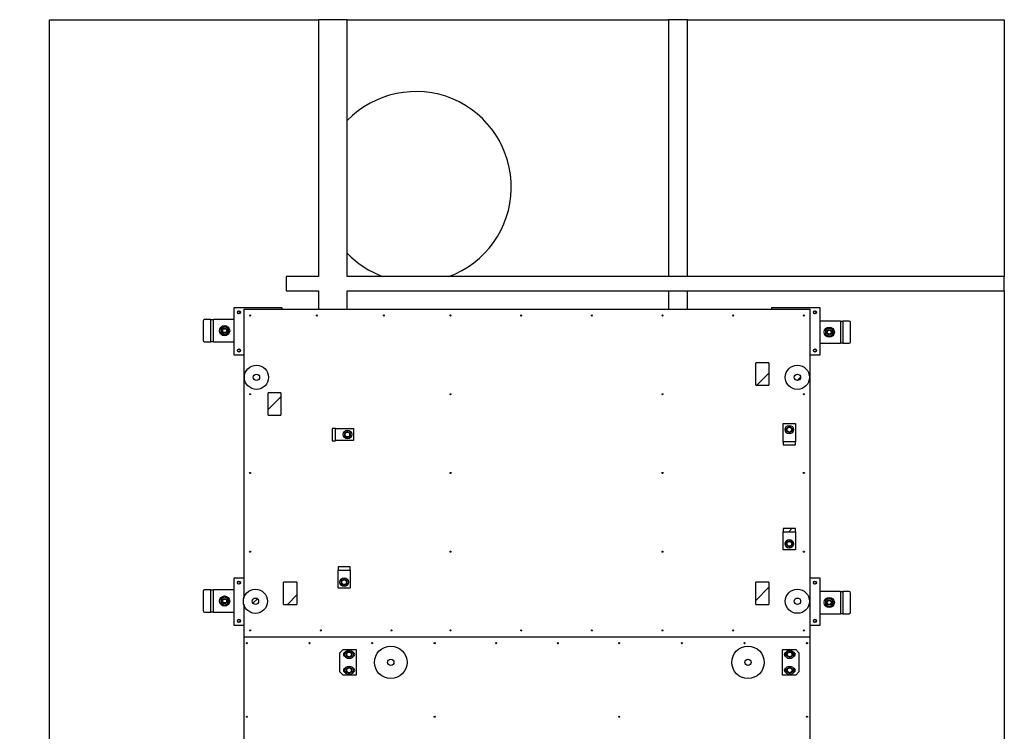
# Model space of a CAD drawing. Header units: millimetres. Extents: x 5 to 589, y 5 to 415.
# Tile 52 of 90: x 176 to 299, y 229 to 319. Entities that reach past the tile are written whole.
import ezdxf

# ---------------------------------------------------------------- set-up
doc = ezdxf.new("R2010")
doc.units = ezdxf.units.MM
doc.layers.add('COTES', color=1, linetype='Continuous')
doc.layers.add('TRAIT-FINS', color=9, linetype='Continuous')
doc.layers.add('TRAIT-FORT', color=4, linetype='Continuous', lineweight=25)
doc.styles.add('SLDTEXTSTYLE0', font='TXT', dxfattribs={"width": 0.75})
doc.dimstyles.new('SLDDIMSTYLE0', dxfattribs={"dimtxt": 3, "dimasz": 2, "dimexe": 0, "dimexo": 0.0625, "dimgap": 0.75, "dimtad": 1, "dimdec": 0, "dimlfac": 25, "dimrnd": 1e-09, "dimzin": 12, "dimdsep": 46, "dimtxsty": 'SLDTEXTSTYLE0', "dimsah": 1, "dimcen": 0.09, "dimadec": 0, "dimazin": 3, "dimtfac": 1, "dimtdec": 0, "dimtofl": 0, "dimtmove": 0, "dimatfit": 3, "dimfxl": 1, "dimfrac": 2, "dimtolj": 1, "dimtzin": 12, "dimarcsym": 0})

# ---------------------------------------------------------------- blocks, each defined once
blk = doc.blocks.new('_D_2')
at = {"layer": 'COTES', "color": 1, "transparency": 16777216}
for p, q in [((131.51, 282.62), (171.51, 282.62)), ((170.51, 282.62), (170.51, 174.62)), ((155.51, 174.62), (171.51, 174.62))]:
    blk.add_line(p, q, dxfattribs=at)
for points in [[(170.51, 282.62), (170.01, 280.62), (171.01, 280.62)], [(170.51, 174.62), (171.01, 176.62), (170.01, 176.62)]]:
    blk.add_solid(points, dxfattribs=at)
at = {"layer": 'COTES', "color": 1, "transparency": 16777216, "char_height": 3, "attachment_point": 1, "rotation": 90, "style": 'SLDTEXTSTYLE0'}
for s, insert in [('OUVERTURE DALLES FP', (166.64, 212.29)), ('2700', (166.64, 202.3))]:
    blk.add_mtext(s, dxfattribs=dict(at, insert=insert))

msp = doc.modelspace()

# ---------------------------------------------------------------- hatches: boundary and pattern name
at = {"layer": 'TRAIT-FINS'}
h = msp.add_hatch(dxfattribs=at)
h.set_pattern_fill('ANSI31', color=9, style=0)
h.paths.add_polyline_path([(269.694, 272.652), (269.694, 275.468), (268.044, 275.468), (268.044, 272.652)], flags=0)
h = msp.add_hatch(dxfattribs=at)
h.set_pattern_fill('ANSI31', color=9, style=0)
edge = h.paths.add_edge_path(flags=0)
edge.add_arc((205.282, 273.651), 0.4, 0, 360)
h = msp.add_hatch(dxfattribs=at)
h.set_pattern_fill('ANSI31', color=9, style=0)
edge = h.paths.add_edge_path(flags=0)
edge.add_arc((273.278, 273.651), 0.4, 0, 360)
h = msp.add_hatch(dxfattribs=at)
h.set_pattern_fill('ANSI31', color=9, style=0)
h.paths.add_polyline_path([(208.328, 268.892), (208.328, 271.709), (206.758, 271.709), (206.758, 268.892)], flags=0)
h = msp.add_hatch(dxfattribs=at)
h.set_pattern_fill('ANSI31', color=9, style=0)
h.paths.add_polyline_path([(214.811, 267.208), (214.811, 265.681), (215.211, 265.681), (215.211, 267.208)], flags=0)
h = msp.add_hatch(dxfattribs=at)
h.set_pattern_fill('ANSI31', color=9, style=0)
h.paths.add_polyline_path([(271.502, 265.547), (271.502, 265.147), (273.029, 265.147), (273.029, 265.547)], flags=0)
h = msp.add_hatch(dxfattribs=at)
h.set_pattern_fill('ANSI31', color=9, style=0)
h.paths.add_polyline_path([(271.502, 254.626), (271.502, 254.226), (273.029, 254.226), (273.029, 254.626)], flags=0)
h = msp.add_hatch(dxfattribs=at)
h.set_pattern_fill('ANSI31', color=9, style=0)
h.paths.add_polyline_path([(215.535, 249.807), (215.535, 249.407), (217.063, 249.407), (217.063, 249.807)], flags=0)
h = msp.add_hatch(dxfattribs=at)
h.set_pattern_fill('ANSI31', color=9, style=0)
h.paths.add_polyline_path([(210.359, 245.089), (210.359, 247.906), (208.702, 247.906), (208.702, 245.089)], flags=0)
h = msp.add_hatch(dxfattribs=at)
h.set_pattern_fill('ANSI31', color=9, style=0)
h.paths.add_polyline_path([(269.693, 245.089), (269.693, 247.904), (268.044, 247.904), (268.044, 245.089)], flags=0)
h = msp.add_hatch(dxfattribs=at)
h.set_pattern_fill('ANSI31', color=9, style=0)
edge = h.paths.add_edge_path(flags=0)
edge.add_arc((205.154, 245.49), 0.4, 0, 360)
h = msp.add_hatch(dxfattribs=at)
h.set_pattern_fill('ANSI31', color=9, style=0)
edge = h.paths.add_edge_path(flags=0)
edge.add_arc((273.278, 245.491), 0.4, 0, 360)
h = msp.add_hatch(dxfattribs=at)
h.set_pattern_fill('ANSI31', color=9, style=0)
edge = h.paths.add_edge_path(flags=0)
edge.add_arc((222.166, 237.807), 0.4, 0, 360)
h = msp.add_hatch(dxfattribs=at)
h.set_pattern_fill('ANSI31', color=9, style=0)
edge = h.paths.add_edge_path(flags=0)
edge.add_arc((267.062, 237.807), 0.4, 0, 360)

# ---------------------------------------------------------------- linework, layer by layer
at = {"layer": 'TRAIT-FORT', "color": 4, "linetype": 'Continuous', "lineweight": 25}
for p, q in [((179.282, 201.517), (179.282, 318.621)), ((179.282, 318.621), (213.082, 318.621)), ((213.082, 318.621), (213.082, 286.321)), ((214.882, 318.621), (213.082, 318.621)), ((216.682, 318.621), (214.882, 318.621)), ((216.682, 286.321), (216.682, 318.621)), ((216.682, 318.621), (257.082, 318.621)), ((257.082, 318.621), (257.082, 286.321)), ((258.282, 318.621), (257.082, 318.621)), ((259.482, 318.621), (258.282, 318.621)), ((259.482, 286.321), (259.482, 318.621)), ((259.482, 318.621), (299.282, 318.621)), ((299.282, 318.621), (299.282, 286.321)), ((213.082, 286.321), (209.011, 286.321)), ((209.011, 286.321), (209.011, 284.521)), ((299.282, 286.321), (216.682, 286.321)), ((299.282, 284.521), (299.282, 286.321)), ((209.011, 284.521), (213.082, 284.521)), ((213.082, 284.521), (213.082, 282.221)), ((216.682, 282.221), (216.682, 284.521)), ((216.682, 284.521), (299.282, 284.521)), ((257.082, 284.521), (257.082, 282.221)), ((259.482, 282.221), (259.482, 284.521)), ((299.282, 284.521), (299.282, 196.717)), ((202.482, 276.421), (202.482, 282.421)), ((202.482, 282.421), (208.482, 282.421)), ((203.682, 282.221), (203.682, 245.867)), ((203.682, 282.221), (274.882, 282.221)), ((208.482, 282.421), (208.482, 282.221)), ((270.082, 282.221), (270.082, 282.421)), ((270.082, 282.421), (276.082, 282.421)), ((274.882, 241.021), (274.882, 282.221)), ((276.082, 282.421), (276.082, 276.421)), ((198.598, 280.715), (198.598, 278.315)), ((199.563, 280.915), (198.771, 280.915)), ((199.563, 278.115), (199.563, 280.915)), ((199.563, 280.915), (199.883, 280.915)), ((202.482, 280.915), (199.883, 280.915)), ((199.883, 278.115), (199.883, 280.915)), ((278.681, 280.726), (276.082, 280.726)), ((278.681, 280.726), (278.681, 277.926)), ((278.681, 280.726), (279.001, 280.726)), ((279.001, 280.726), (279.001, 277.926)), ((279.793, 280.726), (279.001, 280.726)), ((279.966, 278.126), (279.966, 280.526)), ((198.771, 278.115), (199.563, 278.115)), ((199.883, 278.115), (199.563, 278.115)), ((199.883, 278.115), (202.482, 278.115)), ((276.082, 277.926), (278.681, 277.926)), ((279.001, 277.926), (278.681, 277.926)), ((279.001, 277.926), (279.793, 277.926)), ((203.682, 276.421), (202.482, 276.421)), ((276.082, 276.421), (274.882, 276.421)), ((268.044, 272.652), (268.044, 275.468)), ((269.694, 275.468), (268.044, 275.468)), ((269.694, 275.468), (269.694, 272.652)), ((268.044, 272.652), (269.694, 272.652)), ((206.758, 268.892), (206.758, 271.709)), ((208.328, 271.709), (206.758, 271.709)), ((208.328, 271.709), (208.328, 268.892)), ((206.758, 268.892), (208.328, 268.892)), ((271.502, 267.827), (273.029, 267.827)), ((271.502, 265.547), (271.502, 267.827)), ((273.029, 267.827), (273.029, 265.547)), ((214.811, 267.208), (214.811, 265.681)), ((215.211, 267.208), (214.811, 267.208)), ((215.211, 265.681), (215.211, 267.208)), ((215.211, 267.208), (217.491, 267.208)), ((217.491, 267.208), (217.491, 265.69)), ((214.811, 265.681), (215.211, 265.681)), ((217.491, 265.69), (215.211, 265.69)), ((273.029, 265.547), (271.502, 265.547)), ((271.502, 265.547), (271.502, 265.147)), ((271.502, 265.147), (273.029, 265.147)), ((273.029, 265.147), (273.029, 265.547)), ((273.029, 254.626), (271.502, 254.626)), ((271.502, 254.626), (271.502, 254.226)), ((271.502, 254.226), (273.029, 254.226)), ((271.502, 251.946), (271.502, 254.226)), ((273.029, 254.226), (273.029, 254.626)), ((273.029, 254.226), (273.029, 251.946)), ((273.029, 251.946), (271.502, 251.946)), ((215.535, 249.807), (215.535, 249.407)), ((217.063, 249.807), (215.535, 249.807)), ((215.535, 249.407), (217.063, 249.407)), ((215.536, 247.127), (215.536, 249.407)), ((217.063, 249.407), (217.063, 249.807)), ((217.063, 249.407), (217.063, 247.127)), ((202.482, 242.421), (202.482, 248.421)), ((202.482, 248.421), (203.682, 248.421)), ((208.702, 245.089), (208.702, 247.906)), ((210.359, 247.906), (208.702, 247.906)), ((210.359, 247.906), (210.359, 245.089)), ((268.044, 245.089), (268.044, 247.904)), ((269.693, 247.904), (268.044, 247.904)), ((269.693, 247.904), (269.693, 245.089)), ((274.882, 248.421), (276.082, 248.421)), ((276.082, 248.421), (276.082, 242.421)), ((198.598, 246.715), (198.598, 244.315)), ((199.563, 246.915), (198.771, 246.915)), ((199.563, 244.115), (199.563, 246.915)), ((199.563, 246.915), (199.883, 246.915)), ((202.482, 246.915), (199.883, 246.915)), ((199.883, 244.115), (199.883, 246.915)), ((217.063, 247.127), (215.536, 247.127)), ((278.681, 246.726), (276.082, 246.726)), ((278.681, 246.726), (278.681, 243.926)), ((278.681, 246.726), (279.001, 246.726)), ((279.001, 246.726), (279.001, 243.926)), ((279.793, 246.726), (279.001, 246.726)), ((279.966, 244.126), (279.966, 246.526)), ((203.682, 245.113), (203.682, 241.021)), ((208.702, 245.089), (210.359, 245.089)), ((268.044, 245.089), (269.693, 245.089)), ((198.771, 244.115), (199.563, 244.115)), ((199.883, 244.115), (199.563, 244.115)), ((199.883, 244.115), (202.482, 244.115)), ((276.082, 243.926), (278.681, 243.926)), ((279.001, 243.926), (278.681, 243.926)), ((279.001, 243.926), (279.793, 243.926)), ((203.682, 242.421), (202.482, 242.421)), ((276.082, 242.421), (274.882, 242.421)), ((203.682, 241.021), (274.882, 241.021)), ((203.682, 241.021), (203.682, 241.02)), ((203.682, 241.02), (203.682, 175.021)), ((203.682, 241.02), (274.882, 241.02)), ((274.882, 241.02), (274.882, 241.021)), ((274.882, 175.021), (274.882, 241.02)), ((215.769, 239.006), (216.169, 239.406)), ((215.769, 236.606), (215.769, 239.006)), ((216.169, 239.406), (217.83, 239.406)), ((217.83, 239.406), (217.83, 236.206)), ((271.413, 236.206), (271.413, 239.406)), ((271.413, 239.406), (273.074, 239.406)), ((272.785, 239.046), (272.79, 239.046)), ((273.074, 239.406), (273.474, 239.006)), ((273.474, 239.006), (273.474, 236.606)), ((272.79, 238.566), (272.785, 238.566)), ((216.169, 236.206), (215.769, 236.606)), ((272.785, 237.046), (272.79, 237.046)), ((272.79, 236.566), (272.785, 236.566)), ((273.474, 236.606), (273.074, 236.206)), ((217.83, 236.206), (216.169, 236.206)), ((273.074, 236.206), (271.413, 236.206))]:
    msp.add_line(p, q, dxfattribs=at)
for centre, radius in [((203.082, 281.821), 0.2), ((203.082, 281.821), 0.172), ((204.482, 281.421), 0.068), ((212.882, 281.421), 0.068), ((221.282, 281.421), 0.068), ((229.682, 281.421), 0.068), ((238.562, 281.421), 0.068), ((247.442, 281.421), 0.068), ((256.322, 281.421), 0.068), ((265.202, 281.421), 0.068), ((274.082, 281.421), 0.068), ((275.482, 281.821), 0.2), ((275.482, 281.821), 0.172), ((201.283, 279.515), 0.64), ((201.283, 279.515), 0.32), ((201.283, 279.515), 0.244), ((277.281, 279.326), 0.64), ((277.281, 279.326), 0.32), ((277.281, 279.326), 0.244), ((203.082, 277.021), 0.2), ((203.082, 277.021), 0.172), ((275.482, 277.021), 0.2), ((275.482, 277.021), 0.172), ((205.282, 273.651), 1.52), ((273.278, 273.651), 1.52), ((205.282, 273.651), 0.4), ((273.278, 273.651), 0.4), ((204.482, 271.521), 0.068), ((229.682, 271.521), 0.068), ((256.322, 271.521), 0.068), ((274.082, 271.521), 0.068), ((272.26, 267.069), 0.54), ((272.26, 267.069), 0.299), ((216.72, 266.449), 0.54), ((216.72, 266.449), 0.299), ((204.482, 261.621), 0.068), ((229.682, 261.621), 0.068), ((256.322, 261.621), 0.068), ((274.082, 261.621), 0.068), ((272.26, 252.712), 0.54), ((272.26, 252.712), 0.299), ((204.482, 251.721), 0.068), ((229.682, 251.721), 0.068), ((256.322, 251.721), 0.068), ((274.082, 251.721), 0.068), ((203.082, 247.821), 0.2), ((203.082, 247.821), 0.172), ((216.303, 247.886), 0.54), ((216.303, 247.886), 0.299), ((275.482, 247.821), 0.2), ((275.482, 247.821), 0.172), ((205.154, 245.49), 1.52), ((273.278, 245.491), 1.52), ((201.283, 245.515), 0.64), ((201.283, 245.515), 0.32), ((201.283, 245.515), 0.244), ((205.154, 245.49), 0.4), ((273.278, 245.491), 0.4), ((277.281, 245.326), 0.64), ((277.281, 245.326), 0.32), ((277.281, 245.326), 0.244), ((203.082, 243.021), 0.2), ((203.082, 243.021), 0.172), ((275.482, 243.021), 0.2), ((275.482, 243.021), 0.172), ((204.482, 241.821), 0.068), ((213.362, 241.821), 0.068), ((222.242, 241.821), 0.068), ((229.682, 241.821), 0.068), ((238.562, 241.821), 0.068), ((247.442, 241.821), 0.068), ((256.322, 241.821), 0.068), ((265.202, 241.821), 0.068), ((274.082, 241.821), 0.068), ((204.082, 240.22), 0.068), ((211.949, 240.22), 0.068), ((219.815, 240.22), 0.068), ((227.682, 240.22), 0.068), ((235.415, 240.22), 0.068), ((243.149, 240.22), 0.068), ((250.882, 240.22), 0.068), ((258.749, 240.22), 0.068), ((266.615, 240.22), 0.068), ((274.482, 240.22), 0.068), ((216.926, 238.806), 0.54), ((216.926, 238.806), 0.299), ((222.166, 237.807), 2.04), ((267.062, 237.807), 2.04), ((272.302, 238.806), 0.54), ((272.302, 238.806), 0.299), ((222.166, 237.807), 0.4), ((267.062, 237.807), 0.4), ((216.926, 236.806), 0.54), ((216.926, 236.806), 0.299), ((272.302, 236.806), 0.54), ((272.302, 236.806), 0.299), ((204.082, 230.963), 0.068), ((227.682, 230.963), 0.068), ((250.882, 230.963), 0.068), ((274.482, 230.963), 0.068)]:
    msp.add_circle(centre, radius, dxfattribs=at)
for centre, radius, start, end in [((225.313, 297.586), 12, 290.15588, 135.99116), ((225.313, 297.586), 12, 224.00884, 249.84412), ((198.786, 280.728), 0.188, 94.40195, 183.81126), ((201.283, 279.515), 0.48, 120, 180), ((201.283, 279.515), 0.48, 60, 120), ((201.283, 279.515), 0.48, 360, 60), ((277.281, 279.326), 0.48, 120, 180), ((277.281, 279.326), 0.48, 60, 120), ((277.281, 279.326), 0.48, 0, 60), ((279.778, 280.539), 0.188, 356.18874, 85.59805), ((201.283, 279.515), 0.48, 180, 240), ((201.283, 279.515), 0.48, 240, 300), ((201.283, 279.515), 0.48, 300, 360), ((277.281, 279.326), 0.48, 180, 240), ((277.281, 279.326), 0.48, 240, 300), ((277.281, 279.326), 0.48, 300, 0), ((198.786, 278.303), 0.188, 176.18874, 265.59805), ((279.778, 278.114), 0.188, 274.40195, 3.81126), ((272.26, 267.069), 0.374, 84.61998, 95.38002), ((216.72, 266.449), 0.374, 144.61998, 155.38002), ((216.72, 266.449), 0.374, 204.61998, 215.38002), ((216.72, 266.449), 0.374, 84.61998, 95.38002), ((216.72, 266.449), 0.374, 24.61998, 35.38002), ((216.72, 266.449), 0.374, 324.61998, 335.38002), ((272.26, 267.069), 0.374, 144.61998, 155.38002), ((272.26, 267.069), 0.374, 204.61998, 215.38002), ((272.26, 267.069), 0.374, 264.61998, 275.38002), ((272.26, 267.069), 0.374, 24.61998, 35.38002), ((272.26, 267.069), 0.374, 324.61998, 335.38002), ((216.72, 266.449), 0.374, 264.61998, 275.38002), ((272.26, 252.712), 0.374, 144.61998, 155.38002), ((272.26, 252.712), 0.374, 204.61998, 215.38002), ((272.26, 252.712), 0.374, 84.61998, 95.38002), ((272.26, 252.712), 0.374, 24.61998, 35.38002), ((272.26, 252.712), 0.374, 324.61998, 335.38002), ((272.26, 252.712), 0.374, 264.61998, 275.38002), ((216.303, 247.886), 0.374, 144.61998, 155.38002), ((216.303, 247.886), 0.374, 204.61998, 215.38002), ((216.303, 247.886), 0.374, 84.61998, 95.38002), ((216.303, 247.886), 0.374, 24.61998, 35.38002), ((216.303, 247.886), 0.374, 324.61998, 335.38002), ((198.786, 246.728), 0.188, 94.40195, 183.81126), ((216.303, 247.886), 0.374, 264.61998, 275.38002), ((279.778, 246.539), 0.188, 356.18874, 85.59805), ((201.283, 245.515), 0.48, 120, 180), ((201.283, 245.515), 0.48, 180, 240), ((201.283, 245.515), 0.48, 60, 120), ((201.283, 245.515), 0.48, 240, 300), ((201.283, 245.515), 0.48, 360, 60), ((201.283, 245.515), 0.48, 300, 360), ((277.281, 245.326), 0.48, 120, 180), ((277.281, 245.326), 0.48, 180, 240), ((277.281, 245.326), 0.48, 60, 120), ((277.281, 245.326), 0.48, 0, 60), ((277.281, 245.326), 0.48, 300, 0), ((198.786, 244.303), 0.188, 176.18874, 265.59805), ((277.281, 245.326), 0.48, 240, 300), ((279.778, 244.114), 0.188, 274.40195, 3.81126), ((216.452, 238.806), 0.24, 90, 270), ((216.926, 238.806), 0.374, 144.61998, 155.38002), ((216.926, 238.806), 0.374, 84.61998, 95.38002), ((216.926, 238.806), 0.374, 24.61998, 35.38002), ((217.403, 238.806), 0.24, 270, 90), ((271.84, 238.806), 0.24, 95.02864, 265.41614), ((272.302, 238.806), 0.374, 144.61998, 155.38002), ((272.302, 238.806), 0.374, 84.61998, 95.38002), ((272.302, 238.806), 0.374, 24.61998, 35.38002), ((272.79, 238.806), 0.24, 270, 90), ((216.926, 238.806), 0.374, 204.61998, 215.38002), ((216.926, 238.806), 0.374, 264.61998, 275.38002), ((216.926, 238.806), 0.374, 324.61998, 335.38002), ((272.302, 238.806), 0.374, 204.61998, 215.38002), ((272.302, 238.806), 0.374, 264.61998, 275.38002), ((272.302, 238.806), 0.374, 324.61998, 335.38002), ((216.452, 236.806), 0.24, 90, 270), ((216.926, 236.806), 0.374, 144.61998, 155.38002), ((216.926, 236.806), 0.374, 204.61998, 215.38002), ((216.926, 236.806), 0.374, 84.61998, 95.38002), ((216.926, 236.806), 0.374, 264.61998, 275.38002), ((216.926, 236.806), 0.374, 24.61998, 35.38002), ((216.926, 236.806), 0.374, 324.61998, 335.38002), ((217.403, 236.806), 0.24, 270, 90), ((271.84, 236.806), 0.24, 95.02864, 265.41614), ((272.302, 236.806), 0.374, 144.61998, 155.38002), ((272.302, 236.806), 0.374, 204.61998, 215.38002), ((272.302, 236.806), 0.374, 84.61998, 95.38002), ((272.302, 236.806), 0.374, 264.61998, 275.38002), ((272.302, 236.806), 0.374, 24.61998, 35.38002), ((272.302, 236.806), 0.374, 324.61998, 335.38002), ((272.79, 236.806), 0.24, 270, 90)]:
    msp.add_arc(centre, radius, start, end, dxfattribs=at)
for points, knots in [([(201.043, 279.931), (201.003, 279.908), (200.922, 279.861), (200.843, 279.815), (200.803, 279.792)], [0, 0, 0, 0, 0.4978438, 1, 1, 1, 1]), ([(200.803, 279.792), (200.803, 279.747), (200.803, 279.655), (200.803, 279.562), (200.803, 279.515)], [0, 0, 0, 0, 0.49816549, 1, 1, 1, 1]), ([(201.283, 280.069), (201.243, 280.047), (201.164, 280.001), (201.083, 279.954), (201.043, 279.931)], [0, 0, 0, 0, 0.4981655, 1, 1, 1, 1]), ([(201.523, 279.931), (201.483, 279.954), (201.402, 280), (201.323, 280.046), (201.283, 280.069)], [0, 0, 0, 0, 0.4978438, 1, 1, 1, 1]), ([(201.763, 279.792), (201.723, 279.815), (201.644, 279.861), (201.563, 279.907), (201.523, 279.931)], [0, 0, 0, 0, 0.4981655, 1, 1, 1, 1]), ([(201.763, 279.515), (201.763, 279.561), (201.763, 279.654), (201.763, 279.746), (201.763, 279.792)], [0, 0, 0, 0, 0.4978438, 1, 1, 1, 1]), ([(277.041, 279.742), (277.001, 279.719), (276.92, 279.672), (276.841, 279.626), (276.801, 279.603)], [0, 0, 0, 0, 0.4978437, 1, 1, 1, 1]), ([(277.281, 279.881), (277.241, 279.858), (277.162, 279.812), (277.081, 279.765), (277.041, 279.742)], [0, 0, 0, 0, 0.49816548, 1, 1, 1, 1]), ([(277.521, 279.742), (277.481, 279.765), (277.4, 279.812), (277.321, 279.858), (277.281, 279.881)], [0, 0, 0, 0, 0.4978437, 1, 1, 1, 1]), ([(277.761, 279.603), (277.721, 279.626), (277.642, 279.672), (277.561, 279.719), (277.521, 279.742)], [0, 0, 0, 0, 0.4981655, 1, 1, 1, 1]), ([(200.803, 279.515), (200.803, 279.469), (200.803, 279.376), (200.803, 279.284), (200.803, 279.238)], [0, 0, 0, 0, 0.49784375, 1, 1, 1, 1]), ([(200.803, 279.238), (200.843, 279.215), (200.922, 279.169), (201.003, 279.123), (201.043, 279.099)], [0, 0, 0, 0, 0.4981655, 1, 1, 1, 1]), ([(201.043, 279.099), (201.083, 279.076), (201.164, 279.03), (201.243, 278.984), (201.283, 278.961)], [0, 0, 0, 0, 0.49784375, 1, 1, 1, 1]), ([(201.283, 278.961), (201.323, 278.984), (201.402, 279.03), (201.483, 279.076), (201.523, 279.099)], [0, 0, 0, 0, 0.4981655, 1, 1, 1, 1]), ([(201.523, 279.099), (201.563, 279.123), (201.644, 279.169), (201.723, 279.215), (201.763, 279.238)], [0, 0, 0, 0, 0.4978437, 1, 1, 1, 1]), ([(201.763, 279.238), (201.763, 279.284), (201.763, 279.375), (201.763, 279.468), (201.763, 279.515)], [0, 0, 0, 0, 0.4981655, 1, 1, 1, 1]), ([(276.801, 279.603), (276.801, 279.558), (276.801, 279.466), (276.801, 279.373), (276.801, 279.326)], [0, 0, 0, 0, 0.4981655, 1, 1, 1, 1]), ([(276.801, 279.326), (276.801, 279.28), (276.801, 279.187), (276.801, 279.095), (276.801, 279.049)], [0, 0, 0, 0, 0.4978438, 1, 1, 1, 1]), ([(276.801, 279.049), (276.84, 279.026), (276.92, 278.98), (277, 278.934), (277.041, 278.911)], [0, 0, 0, 0, 0.4981655, 1, 1, 1, 1]), ([(277.041, 278.911), (277.081, 278.887), (277.161, 278.841), (277.241, 278.795), (277.281, 278.772)], [0, 0, 0, 0, 0.4978438, 1, 1, 1, 1]), ([(277.281, 278.772), (277.32, 278.795), (277.4, 278.841), (277.48, 278.887), (277.521, 278.911)], [0, 0, 0, 0, 0.4981655, 1, 1, 1, 1]), ([(277.521, 278.911), (277.561, 278.934), (277.641, 278.98), (277.721, 279.026), (277.761, 279.049)], [0, 0, 0, 0, 0.4978438, 1, 1, 1, 1]), ([(277.761, 279.326), (277.761, 279.373), (277.761, 279.466), (277.761, 279.557), (277.761, 279.603)], [0, 0, 0, 0, 0.4978437, 1, 1, 1, 1]), ([(277.761, 279.049), (277.761, 279.095), (277.761, 279.187), (277.761, 279.28), (277.761, 279.326)], [0, 0, 0, 0, 0.49816549, 1, 1, 1, 1]), ([(271.955, 267.286), (271.977, 267.299), (272.021, 267.324), (272.089, 267.363), (272.157, 267.402), (272.202, 267.428), (272.224, 267.442)], [0, 0, 0, 0, 0.24800992, 0.49674484, 0.74795369, 1, 1, 1, 1]), ([(272.295, 267.442), (272.317, 267.429), (272.361, 267.403), (272.429, 267.364), (272.497, 267.325), (272.542, 267.299), (272.564, 267.286)], [0, 0, 0, 0, 0.2480099, 0.4967448, 0.7479537, 1, 1, 1, 1]), ([(216.38, 266.294), (216.38, 266.306), (216.38, 266.331), (216.38, 266.368), (216.38, 266.406), (216.38, 266.444), (216.38, 266.482), (216.38, 266.52), (216.38, 266.558), (216.38, 266.586), (216.38, 266.602), (216.38, 266.605)], [0, 0, 0, 0, 0.12021447, 0.24049905, 0.36103074, 0.48166093, 0.60331764, 0.72508065, 0.84713528, 0.96927319, 1, 1, 1, 1]), ([(216.415, 266.666), (216.437, 266.679), (216.482, 266.705), (216.549, 266.744), (216.617, 266.783), (216.662, 266.809), (216.685, 266.822)], [0, 0, 0, 0, 0.24800992, 0.49674484, 0.74795369, 1, 1, 1, 1]), ([(216.685, 266.077), (216.663, 266.09), (216.618, 266.116), (216.551, 266.155), (216.483, 266.194), (216.438, 266.22), (216.415, 266.233)], [0, 0, 0, 0, 0.24800992, 0.49674484, 0.74795369, 1, 1, 1, 1]), ([(216.755, 266.822), (216.777, 266.809), (216.822, 266.783), (216.889, 266.744), (216.957, 266.705), (217.002, 266.679), (217.025, 266.666)], [0, 0, 0, 0, 0.2480099, 0.4967448, 0.7479537, 1, 1, 1, 1]), ([(217.025, 266.233), (217.003, 266.22), (216.958, 266.194), (216.891, 266.155), (216.823, 266.116), (216.778, 266.09), (216.755, 266.077)], [0, 0, 0, 0, 0.24800992, 0.49674484, 0.74795369, 1, 1, 1, 1]), ([(217.06, 266.605), (217.06, 266.602), (217.06, 266.586), (217.06, 266.558), (217.06, 266.521), (217.06, 266.483), (217.06, 266.445), (217.06, 266.408), (217.06, 266.37), (217.06, 266.332), (217.06, 266.306), (217.06, 266.294)], [0, 0, 0, 0, 0.0307268, 0.1509261, 0.2711995, 0.3917305, 0.5123623, 0.6340321, 0.7558066, 0.8778637, 1, 1, 1, 1]), ([(271.92, 266.913), (271.92, 266.926), (271.92, 266.951), (271.92, 266.988), (271.92, 267.026), (271.92, 267.064), (271.92, 267.101), (271.92, 267.139), (271.92, 267.177), (271.92, 267.206), (271.92, 267.222), (271.92, 267.225)], [0, 0, 0, 0, 0.12021447, 0.24049905, 0.36103074, 0.48166093, 0.60331764, 0.72508065, 0.84713528, 0.96927319, 1, 1, 1, 1]), ([(272.224, 266.697), (272.202, 266.71), (272.158, 266.735), (272.09, 266.774), (272.022, 266.813), (271.977, 266.84), (271.955, 266.853)], [0, 0, 0, 0, 0.24800992, 0.49674484, 0.74795369, 1, 1, 1, 1]), ([(272.564, 266.853), (272.542, 266.84), (272.498, 266.814), (272.43, 266.775), (272.362, 266.736), (272.317, 266.71), (272.295, 266.697)], [0, 0, 0, 0, 0.24800992, 0.49674484, 0.74795369, 1, 1, 1, 1]), ([(272.6, 267.225), (272.6, 267.222), (272.6, 267.206), (272.6, 267.178), (272.6, 267.141), (272.6, 267.103), (272.6, 267.065), (272.6, 267.027), (272.6, 266.989), (272.6, 266.951), (272.6, 266.926), (272.6, 266.913)], [0, 0, 0, 0, 0.0307268, 0.1509261, 0.2711995, 0.3917305, 0.5123623, 0.6340321, 0.7558066, 0.8778637, 1, 1, 1, 1]), ([(271.92, 252.556), (271.92, 252.569), (271.92, 252.593), (271.92, 252.631), (271.92, 252.668), (271.92, 252.706), (271.92, 252.744), (271.92, 252.782), (271.92, 252.82), (271.92, 252.849), (271.92, 252.865), (271.92, 252.868)], [0, 0, 0, 0, 0.12021447, 0.24049905, 0.36103074, 0.48166093, 0.60331764, 0.72508065, 0.84713528, 0.96927319, 1, 1, 1, 1]), ([(271.955, 252.928), (271.977, 252.941), (272.021, 252.967), (272.089, 253.006), (272.157, 253.045), (272.202, 253.071), (272.224, 253.084)], [0, 0, 0, 0, 0.24800992, 0.49674484, 0.74795369, 1, 1, 1, 1]), ([(272.224, 252.34), (272.202, 252.352), (272.158, 252.378), (272.09, 252.417), (272.022, 252.456), (271.977, 252.482), (271.955, 252.495)], [0, 0, 0, 0, 0.24800992, 0.49674484, 0.74795369, 1, 1, 1, 1]), ([(272.295, 253.084), (272.317, 253.071), (272.361, 253.046), (272.429, 253.007), (272.497, 252.968), (272.542, 252.941), (272.564, 252.928)], [0, 0, 0, 0, 0.2480099, 0.4967448, 0.7479537, 1, 1, 1, 1]), ([(272.564, 252.495), (272.542, 252.482), (272.498, 252.457), (272.43, 252.418), (272.362, 252.379), (272.317, 252.353), (272.295, 252.34)], [0, 0, 0, 0, 0.24800992, 0.49674484, 0.74795369, 1, 1, 1, 1]), ([(272.6, 252.868), (272.6, 252.865), (272.6, 252.849), (272.6, 252.821), (272.6, 252.783), (272.6, 252.746), (272.6, 252.708), (272.6, 252.67), (272.6, 252.632), (272.6, 252.594), (272.6, 252.569), (272.6, 252.556)], [0, 0, 0, 0, 0.0307268, 0.1509261, 0.2711995, 0.3917305, 0.5123623, 0.6340321, 0.7558066, 0.8778637, 1, 1, 1, 1]), ([(215.963, 247.73), (215.963, 247.742), (215.963, 247.767), (215.963, 247.805), (215.963, 247.842), (215.963, 247.88), (215.963, 247.918), (215.963, 247.956), (215.963, 247.994), (215.963, 248.023), (215.963, 248.038), (215.963, 248.042)], [0, 0, 0, 0, 0.12021447, 0.24049905, 0.36103074, 0.48166093, 0.60331764, 0.72508065, 0.84713528, 0.96927319, 1, 1, 1, 1]), ([(215.998, 248.102), (216.021, 248.115), (216.065, 248.141), (216.133, 248.18), (216.201, 248.219), (216.246, 248.245), (216.268, 248.258)], [0, 0, 0, 0, 0.24800992, 0.49674484, 0.74795369, 1, 1, 1, 1]), ([(216.268, 247.513), (216.246, 247.526), (216.201, 247.552), (216.134, 247.591), (216.066, 247.63), (216.021, 247.656), (215.998, 247.669)], [0, 0, 0, 0, 0.24800992, 0.49674484, 0.74795369, 1, 1, 1, 1]), ([(216.338, 248.258), (216.361, 248.245), (216.405, 248.22), (216.473, 248.181), (216.541, 248.142), (216.586, 248.115), (216.608, 248.102)], [0, 0, 0, 0, 0.2480099, 0.4967448, 0.7479537, 1, 1, 1, 1]), ([(216.608, 247.669), (216.586, 247.656), (216.541, 247.631), (216.474, 247.592), (216.406, 247.553), (216.361, 247.527), (216.338, 247.513)], [0, 0, 0, 0, 0.24800992, 0.49674484, 0.74795369, 1, 1, 1, 1]), ([(216.643, 248.042), (216.643, 248.038), (216.643, 248.023), (216.643, 247.995), (216.643, 247.957), (216.643, 247.92), (216.643, 247.882), (216.643, 247.844), (216.643, 247.806), (216.643, 247.768), (216.643, 247.743), (216.643, 247.73)], [0, 0, 0, 0, 0.0307268, 0.1509261, 0.2711995, 0.3917305, 0.5123623, 0.6340321, 0.7558066, 0.8778637, 1, 1, 1, 1]), ([(201.043, 245.931), (201.003, 245.908), (200.922, 245.861), (200.843, 245.815), (200.803, 245.792)], [0, 0, 0, 0, 0.4978438, 1, 1, 1, 1]), ([(200.803, 245.792), (200.803, 245.747), (200.803, 245.655), (200.803, 245.562), (200.803, 245.515)], [0, 0, 0, 0, 0.49816549, 1, 1, 1, 1]), ([(200.803, 245.515), (200.803, 245.469), (200.803, 245.376), (200.803, 245.284), (200.803, 245.238)], [0, 0, 0, 0, 0.49784375, 1, 1, 1, 1]), ([(200.803, 245.238), (200.843, 245.215), (200.922, 245.169), (201.003, 245.123), (201.043, 245.099)], [0, 0, 0, 0, 0.4981655, 1, 1, 1, 1]), ([(201.283, 246.069), (201.243, 246.047), (201.164, 246.001), (201.083, 245.954), (201.043, 245.931)], [0, 0, 0, 0, 0.4981655, 1, 1, 1, 1]), ([(201.043, 245.099), (201.083, 245.076), (201.164, 245.03), (201.243, 244.984), (201.283, 244.961)], [0, 0, 0, 0, 0.49784375, 1, 1, 1, 1]), ([(201.523, 245.931), (201.483, 245.954), (201.402, 246), (201.323, 246.046), (201.283, 246.069)], [0, 0, 0, 0, 0.4978438, 1, 1, 1, 1]), ([(201.283, 244.961), (201.323, 244.984), (201.402, 245.03), (201.483, 245.076), (201.523, 245.099)], [0, 0, 0, 0, 0.4981655, 1, 1, 1, 1]), ([(201.763, 245.792), (201.723, 245.815), (201.644, 245.861), (201.563, 245.907), (201.523, 245.931)], [0, 0, 0, 0, 0.4981655, 1, 1, 1, 1]), ([(201.523, 245.099), (201.563, 245.123), (201.644, 245.169), (201.723, 245.215), (201.763, 245.238)], [0, 0, 0, 0, 0.4978437, 1, 1, 1, 1]), ([(201.763, 245.515), (201.763, 245.561), (201.763, 245.654), (201.763, 245.746), (201.763, 245.792)], [0, 0, 0, 0, 0.4978438, 1, 1, 1, 1]), ([(201.763, 245.238), (201.763, 245.284), (201.763, 245.375), (201.763, 245.468), (201.763, 245.515)], [0, 0, 0, 0, 0.4981655, 1, 1, 1, 1]), ([(277.041, 245.742), (277.001, 245.719), (276.92, 245.672), (276.841, 245.626), (276.801, 245.603)], [0, 0, 0, 0, 0.4978437, 1, 1, 1, 1]), ([(276.801, 245.603), (276.801, 245.558), (276.801, 245.466), (276.801, 245.373), (276.801, 245.326)], [0, 0, 0, 0, 0.4981655, 1, 1, 1, 1]), ([(276.801, 245.326), (276.801, 245.28), (276.801, 245.187), (276.801, 245.095), (276.801, 245.049)], [0, 0, 0, 0, 0.4978438, 1, 1, 1, 1]), ([(276.801, 245.049), (276.84, 245.026), (276.92, 244.98), (277, 244.934), (277.041, 244.911)], [0, 0, 0, 0, 0.4981655, 1, 1, 1, 1]), ([(277.281, 245.881), (277.241, 245.858), (277.162, 245.812), (277.081, 245.765), (277.041, 245.742)], [0, 0, 0, 0, 0.49816548, 1, 1, 1, 1]), ([(277.521, 245.742), (277.481, 245.765), (277.4, 245.812), (277.321, 245.858), (277.281, 245.881)], [0, 0, 0, 0, 0.4978437, 1, 1, 1, 1]), ([(277.761, 245.603), (277.721, 245.626), (277.642, 245.672), (277.561, 245.719), (277.521, 245.742)], [0, 0, 0, 0, 0.4981655, 1, 1, 1, 1]), ([(277.521, 244.911), (277.561, 244.934), (277.641, 244.98), (277.721, 245.026), (277.761, 245.049)], [0, 0, 0, 0, 0.4978438, 1, 1, 1, 1]), ([(277.761, 245.326), (277.761, 245.373), (277.761, 245.466), (277.761, 245.557), (277.761, 245.603)], [0, 0, 0, 0, 0.4978437, 1, 1, 1, 1]), ([(277.761, 245.049), (277.761, 245.095), (277.761, 245.187), (277.761, 245.28), (277.761, 245.326)], [0, 0, 0, 0, 0.49816549, 1, 1, 1, 1]), ([(277.041, 244.911), (277.081, 244.887), (277.161, 244.841), (277.241, 244.795), (277.281, 244.772)], [0, 0, 0, 0, 0.4978438, 1, 1, 1, 1]), ([(277.281, 244.772), (277.32, 244.795), (277.4, 244.841), (277.48, 244.887), (277.521, 244.911)], [0, 0, 0, 0, 0.4981655, 1, 1, 1, 1]), ([(216.586, 238.65), (216.586, 238.663), (216.586, 238.688), (216.586, 238.725), (216.586, 238.763), (216.586, 238.801), (216.586, 238.839), (216.586, 238.877), (216.586, 238.915), (216.586, 238.943), (216.586, 238.959), (216.586, 238.962)], [0, 0, 0, 0, 0.12021447, 0.24049905, 0.36103074, 0.48166093, 0.60331764, 0.72508065, 0.84713528, 0.96927319, 1, 1, 1, 1]), ([(216.621, 239.023), (216.643, 239.036), (216.687, 239.061), (216.755, 239.1), (216.823, 239.139), (216.868, 239.166), (216.89, 239.179)], [0, 0, 0, 0, 0.24800992, 0.49674484, 0.74795369, 1, 1, 1, 1]), ([(216.961, 239.179), (216.983, 239.166), (217.027, 239.14), (217.095, 239.101), (217.163, 239.062), (217.208, 239.036), (217.23, 239.023)], [0, 0, 0, 0, 0.2480099, 0.4967448, 0.7479537, 1, 1, 1, 1]), ([(217.266, 238.962), (217.266, 238.959), (217.266, 238.943), (217.266, 238.915), (217.266, 238.878), (217.266, 238.84), (217.266, 238.802), (217.266, 238.764), (217.266, 238.726), (217.266, 238.688), (217.266, 238.663), (217.266, 238.65)], [0, 0, 0, 0, 0.0307268, 0.1509261, 0.2711995, 0.3917305, 0.5123623, 0.6340321, 0.7558066, 0.8778637, 1, 1, 1, 1]), ([(271.962, 238.65), (271.962, 238.663), (271.962, 238.688), (271.962, 238.725), (271.962, 238.763), (271.962, 238.801), (271.962, 238.839), (271.962, 238.877), (271.962, 238.915), (271.962, 238.943), (271.962, 238.959), (271.962, 238.962)], [0, 0, 0, 0, 0.12021447, 0.24049905, 0.36103074, 0.48166093, 0.60331764, 0.72508065, 0.84713528, 0.96927319, 1, 1, 1, 1]), ([(271.997, 239.023), (272.019, 239.036), (272.063, 239.061), (272.131, 239.1), (272.199, 239.139), (272.244, 239.166), (272.266, 239.179)], [0, 0, 0, 0, 0.24800992, 0.49674484, 0.74795369, 1, 1, 1, 1]), ([(272.337, 239.179), (272.359, 239.166), (272.403, 239.14), (272.471, 239.101), (272.539, 239.062), (272.584, 239.036), (272.606, 239.023)], [0, 0, 0, 0, 0.2480099, 0.4967448, 0.7479537, 1, 1, 1, 1]), ([(272.642, 238.962), (272.642, 238.959), (272.642, 238.943), (272.642, 238.915), (272.642, 238.878), (272.642, 238.84), (272.642, 238.802), (272.642, 238.764), (272.642, 238.726), (272.642, 238.688), (272.642, 238.663), (272.642, 238.65)], [0, 0, 0, 0, 0.0307268, 0.1509261, 0.2711995, 0.3917305, 0.5123623, 0.6340321, 0.7558066, 0.8778637, 1, 1, 1, 1]), ([(216.89, 238.434), (216.868, 238.447), (216.824, 238.472), (216.756, 238.511), (216.688, 238.551), (216.643, 238.577), (216.621, 238.59)], [0, 0, 0, 0, 0.24800992, 0.49674484, 0.74795369, 1, 1, 1, 1]), ([(217.23, 238.59), (217.208, 238.577), (217.164, 238.551), (217.096, 238.512), (217.028, 238.473), (216.983, 238.447), (216.961, 238.434)], [0, 0, 0, 0, 0.24800992, 0.49674484, 0.74795369, 1, 1, 1, 1]), ([(272.266, 238.434), (272.244, 238.447), (272.2, 238.472), (272.132, 238.511), (272.064, 238.551), (272.019, 238.577), (271.997, 238.59)], [0, 0, 0, 0, 0.24800992, 0.49674484, 0.74795369, 1, 1, 1, 1]), ([(272.606, 238.59), (272.584, 238.577), (272.54, 238.551), (272.472, 238.512), (272.404, 238.473), (272.359, 238.447), (272.337, 238.434)], [0, 0, 0, 0, 0.24800992, 0.49674484, 0.74795369, 1, 1, 1, 1]), ([(216.586, 236.65), (216.586, 236.663), (216.586, 236.688), (216.586, 236.725), (216.586, 236.763), (216.586, 236.801), (216.586, 236.839), (216.586, 236.877), (216.586, 236.915), (216.586, 236.943), (216.586, 236.959), (216.586, 236.962)], [0, 0, 0, 0, 0.12021447, 0.24049905, 0.36103074, 0.48166093, 0.60331764, 0.72508065, 0.84713528, 0.96927319, 1, 1, 1, 1]), ([(216.621, 237.023), (216.643, 237.036), (216.687, 237.061), (216.755, 237.1), (216.823, 237.139), (216.868, 237.166), (216.89, 237.179)], [0, 0, 0, 0, 0.24800992, 0.49674484, 0.74795369, 1, 1, 1, 1]), ([(216.89, 236.434), (216.868, 236.447), (216.824, 236.472), (216.756, 236.511), (216.688, 236.551), (216.643, 236.577), (216.621, 236.59)], [0, 0, 0, 0, 0.24800992, 0.49674484, 0.74795369, 1, 1, 1, 1]), ([(216.961, 237.179), (216.983, 237.166), (217.027, 237.14), (217.095, 237.101), (217.163, 237.062), (217.208, 237.036), (217.23, 237.023)], [0, 0, 0, 0, 0.2480099, 0.4967448, 0.7479537, 1, 1, 1, 1]), ([(217.23, 236.59), (217.208, 236.577), (217.164, 236.551), (217.096, 236.512), (217.028, 236.473), (216.983, 236.447), (216.961, 236.434)], [0, 0, 0, 0, 0.24800992, 0.49674484, 0.74795369, 1, 1, 1, 1]), ([(217.266, 236.962), (217.266, 236.959), (217.266, 236.943), (217.266, 236.915), (217.266, 236.878), (217.266, 236.84), (217.266, 236.802), (217.266, 236.764), (217.266, 236.726), (217.266, 236.688), (217.266, 236.663), (217.266, 236.65)], [0, 0, 0, 0, 0.0307268, 0.1509261, 0.2711995, 0.3917305, 0.5123623, 0.6340321, 0.7558066, 0.8778637, 1, 1, 1, 1]), ([(271.962, 236.65), (271.962, 236.663), (271.962, 236.688), (271.962, 236.725), (271.962, 236.763), (271.962, 236.801), (271.962, 236.839), (271.962, 236.877), (271.962, 236.915), (271.962, 236.943), (271.962, 236.959), (271.962, 236.962)], [0, 0, 0, 0, 0.12021447, 0.24049905, 0.36103074, 0.48166093, 0.60331764, 0.72508065, 0.84713528, 0.96927319, 1, 1, 1, 1]), ([(271.997, 237.023), (272.019, 237.036), (272.063, 237.061), (272.131, 237.1), (272.199, 237.139), (272.244, 237.166), (272.266, 237.179)], [0, 0, 0, 0, 0.24800992, 0.49674484, 0.74795369, 1, 1, 1, 1]), ([(272.266, 236.434), (272.244, 236.447), (272.2, 236.472), (272.132, 236.511), (272.064, 236.551), (272.019, 236.577), (271.997, 236.59)], [0, 0, 0, 0, 0.24800992, 0.49674484, 0.74795369, 1, 1, 1, 1]), ([(272.337, 237.179), (272.359, 237.166), (272.403, 237.14), (272.471, 237.101), (272.539, 237.062), (272.584, 237.036), (272.606, 237.023)], [0, 0, 0, 0, 0.2480099, 0.4967448, 0.7479537, 1, 1, 1, 1]), ([(272.606, 236.59), (272.584, 236.577), (272.54, 236.551), (272.472, 236.512), (272.404, 236.473), (272.359, 236.447), (272.337, 236.434)], [0, 0, 0, 0, 0.24800992, 0.49674484, 0.74795369, 1, 1, 1, 1]), ([(272.642, 236.962), (272.642, 236.959), (272.642, 236.943), (272.642, 236.915), (272.642, 236.878), (272.642, 236.84), (272.642, 236.802), (272.642, 236.764), (272.642, 236.726), (272.642, 236.688), (272.642, 236.663), (272.642, 236.65)], [0, 0, 0, 0, 0.0307268, 0.1509261, 0.2711995, 0.3917305, 0.5123623, 0.6340321, 0.7558066, 0.8778637, 1, 1, 1, 1])]:
    msp.add_open_spline(points, degree=3, knots=knots, dxfattribs=at)

# ---------------------------------------------------------------- dimensions: what is measured, and where the dimension line sits
at = {"layer": 'COTES', "color": 1}
dim = msp.add_linear_dim(base=(170.511, 174.621), p1=(130.511, 282.621), p2=(154.511, 174.621), angle=90, text='<> OUVERTURE DALLES FP', dimstyle='SLDDIMSTYLE0', dxfattribs=at)
dim.commit()
dim.dimension.update_dxf_attribs({"geometry": '_D_2', "text_midpoint": (170.511, 228.621), "dimtype": 160})

doc.saveas('drawing.dxf')
